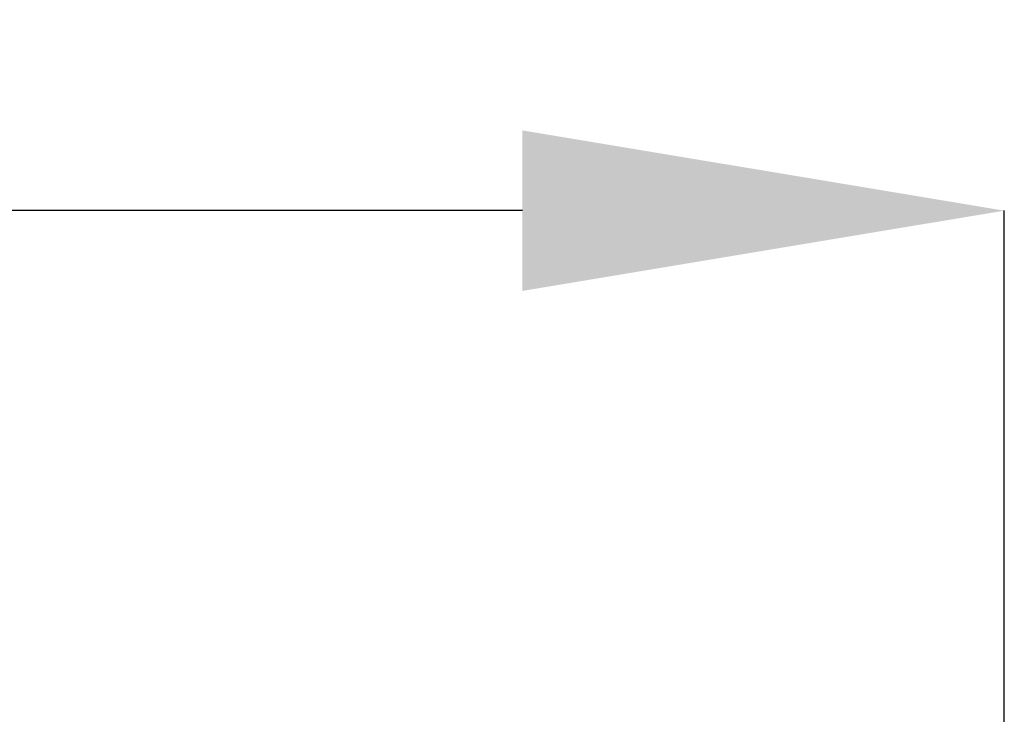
# Model space of a CAD drawing. Extents: x 0 to 17, y 0 to 11.
# Tile 57 of 81: x 13.768 to 14.075, y 4.941 to 5.157. Entities that reach past the tile are written whole.
import ezdxf

# ---------------------------------------------------------------- set-up
doc = ezdxf.new("R2010")
doc.units = 0
doc.header["$LTSCALE"] = 0.5
doc.header["$MEASUREMENT"] = 0
doc.layers.get('DEFPOINTS').update_dxf_attribs({"linetype": 'CONTINUOUS'})
doc.layers.add('E66R', color=7, linetype='CONTINUOUS')
doc.styles.add('Arial', font='arial.ttf', dxfattribs={"height": 0.09375})
doc.styles.add('SLDTEXTSTYLE0', font='TXT', dxfattribs={"width": 0.605})
doc.dimstyles.new('SLDDIMSTYLE0', dxfattribs={"dimtxt": 0.125, "dimasz": 0.15, "dimexe": 0, "dimexo": 0.0625, "dimgap": 0.03125, "dimtad": 0, "dimtih": 1, "dimtoh": 1, "dimdec": 3, "dimlfac": 4, "dimrnd": 1e-09, "dimzin": 12, "dimdsep": 46, "dimtxsty": 'SLDTEXTSTYLE0', "dimsah": 1, "dimcen": 0.09, "dimadec": 0, "dimazin": 3, "dimtfac": 1, "dimtdec": 3, "dimtofl": 0, "dimtmove": 0, "dimatfit": 3, "dimfxl": 1, "dimfrac": 2, "dimtolj": 1, "dimtzin": 12, "dimarcsym": 0})

# ---------------------------------------------------------------- blocks, each defined once
blk = doc.blocks.new('*D7')
at = {"layer": 'DEFPOINTS', "color": 0, "linetype": 'Continuous', "transparency": 16777216}
for p in [(14.07484555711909, 5.097803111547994), (9.574845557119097, 4.823060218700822), (14.07484555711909, 4.823060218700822)]:
    blk.add_point(p, dxfattribs=at)
at = {"layer": 'E66R', "color": 0, "linetype": 'Continuous', "lineweight": -2, "transparency": 16777216}
for p, q in [((9.574845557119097, 4.885560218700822), (9.574845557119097, 5.097803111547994)), ((9.724845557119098, 5.097803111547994), (11.70304303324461, 5.097803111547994)), ((13.92484555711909, 5.097803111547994), (11.94664808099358, 5.097803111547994)), ((14.07484555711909, 4.885560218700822), (14.07484555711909, 5.097803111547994))]:
    blk.add_line(p, q, dxfattribs=at)
at = {"layer": 'E66R', "color": 0, "linetype": 'Continuous', "transparency": 16777216}
for points in [[(9.724845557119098, 5.122803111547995), (9.724845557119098, 5.072803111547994), (9.574845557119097, 5.097803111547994)], [(13.92484555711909, 5.122803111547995), (13.92484555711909, 5.072803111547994), (14.07484555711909, 5.097803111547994)]]:
    blk.add_solid(points, dxfattribs=at)
at = {"layer": 'E66R', "color": 0, "linetype": 'Continuous', "transparency": 16777216, "insert": (11.82484555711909, 5.145669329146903), "char_height": 0.09375, "attachment_point": 2, "style": 'Arial'}
blk.add_mtext('\\A1;66"', dxfattribs=at)
blk = doc.blocks.new('*D14')
at = {"layer": 'DEFPOINTS', "color": 0, "linetype": 'Continuous', "transparency": 16777216}
for p in [(15.07484555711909, 5.347803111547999), (8.574845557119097, 4.79571646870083), (15.07484555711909, 4.79571646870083)]:
    blk.add_point(p, dxfattribs=at)
at = {"layer": 'E66R', "color": 0, "linetype": 'Continuous', "lineweight": -2, "transparency": 16777216}
for p, q in [((8.574845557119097, 4.85821646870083), (8.574845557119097, 5.347803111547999)), ((8.724845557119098, 5.347803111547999), (11.70329883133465, 5.347803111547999)), ((14.92484555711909, 5.347803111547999), (11.94639228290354, 5.347803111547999)), ((15.07484555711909, 4.85821646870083), (15.07484555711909, 5.347803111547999))]:
    blk.add_line(p, q, dxfattribs=at)
at = {"layer": 'E66R', "color": 0, "linetype": 'Continuous', "transparency": 16777216}
for points in [[(8.724845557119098, 5.372803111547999), (8.724845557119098, 5.322803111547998), (8.574845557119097, 5.347803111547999)], [(14.92484555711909, 5.372803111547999), (14.92484555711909, 5.322803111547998), (15.07484555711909, 5.347803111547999)]]:
    blk.add_solid(points, dxfattribs=at)
at = {"layer": 'E66R', "color": 0, "linetype": 'Continuous', "transparency": 16777216, "insert": (11.82484555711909, 5.395669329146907), "char_height": 0.09375, "attachment_point": 2, "style": 'Arial'}
blk.add_mtext('\\A1;98"', dxfattribs=at)

msp = doc.modelspace()

# ---------------------------------------------------------------- dimensions: what is measured, and where the dimension line sits
at = {"layer": 'E66R', "color": 2, "linetype": 'Continuous'}
for base, p1, p2, text, picture, middle in [((15.07484555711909, 5.347803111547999), (8.574845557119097, 4.79571646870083), (15.07484555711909, 4.79571646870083), '98"', '*D14', (11.82484555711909, 5.347803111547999)), ((14.07484555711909, 5.097803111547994), (9.574845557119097, 4.823060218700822), (14.07484555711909, 4.823060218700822), '66"', '*D7', (11.82484555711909, 5.097803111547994))]:
    dim = msp.add_linear_dim(base=base, p1=p1, p2=p2, text=text, dimstyle='SLDDIMSTYLE0', override={"dimpost": '', "dimtxsty": 'Arial'}, dxfattribs=at)
    dim.commit()
    dim.dimension.update_dxf_attribs({"geometry": picture, "text_midpoint": middle, "dimtype": 160})

doc.saveas('drawing.dxf')
